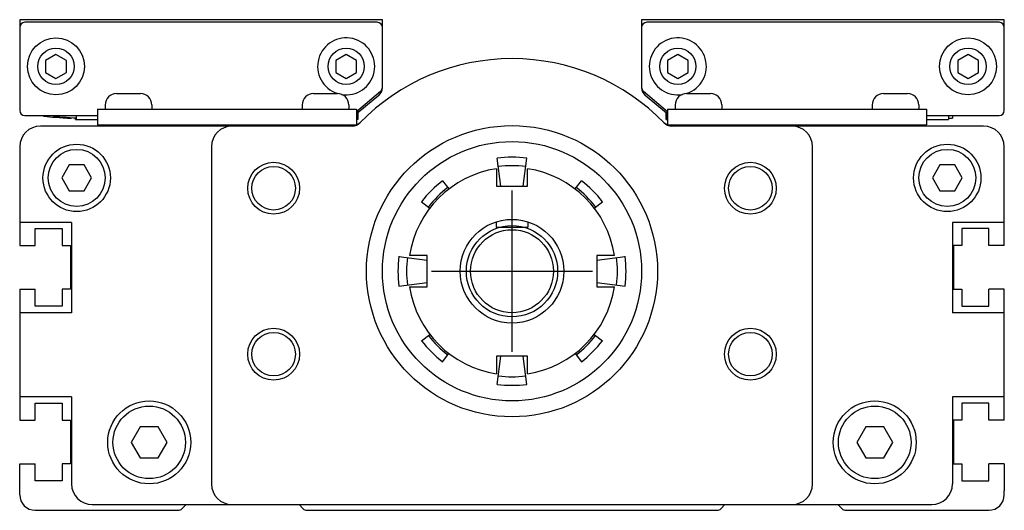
# Model space of a CAD drawing. Extents: x 0.4 to 41.4, y 2.1 to 24.3.
# Tile 3 of 3: x 37.7 to 41.4, y 12.9 to 14.8. Entities that reach past the tile are written whole.
import ezdxf

# ---------------------------------------------------------------- set-up
doc = ezdxf.new("R2010")
doc.units = 0
doc.header["$LTSCALE"] = 1.87
doc.header["$MEASUREMENT"] = 0
doc.linetypes.add('CENTER', pattern=[0.6, 0.375, -0.075, 0.075, -0.075])
doc.layers.get('0').update_dxf_attribs({"linetype": 'CONTINUOUS'})

msp = doc.modelspace()

# ---------------------------------------------------------------- linework, layer by layer
for p, q in [((37.6914, 14.7905), (37.6914, 14.446)), ((39.0694, 14.7905), (37.6914, 14.7905)), ((39.0497, 14.7807), (37.7111, 14.7807)), ((39.0694, 14.534), (39.0694, 14.7905)), ((40.0536, 14.7905), (40.0536, 14.534)), ((41.4316, 14.7905), (40.0536, 14.7905)), ((41.4119, 14.7807), (40.0733, 14.7807)), ((41.4316, 14.446), (41.4316, 14.7905)), ((37.8292, 14.6588), (37.7898, 14.6361)), ((37.7898, 14.6361), (37.7898, 14.5906)), ((37.8686, 14.6361), (37.8292, 14.6588)), ((37.8686, 14.5906), (37.8686, 14.6361)), ((38.9316, 14.6588), (38.8922, 14.6361)), ((38.8922, 14.6361), (38.8922, 14.5906)), ((38.9709, 14.6361), (38.9316, 14.6588)), ((38.9709, 14.5906), (38.9709, 14.6361)), ((40.1914, 14.6588), (40.152, 14.6361)), ((40.152, 14.6361), (40.152, 14.5906)), ((40.2308, 14.6361), (40.1914, 14.6588)), ((40.2308, 14.5906), (40.2308, 14.6361)), ((41.2938, 14.6588), (41.2544, 14.6361)), ((41.2544, 14.6361), (41.2544, 14.5906)), ((41.3331, 14.6361), (41.2938, 14.6588)), ((41.3331, 14.5906), (41.3331, 14.6361)), ((37.7898, 14.5906), (37.8292, 14.5679)), ((37.8292, 14.5679), (37.8686, 14.5906)), ((38.8922, 14.5906), (38.9316, 14.5679)), ((38.9316, 14.5679), (38.9709, 14.5906)), ((40.152, 14.5906), (40.1914, 14.5679)), ((40.1914, 14.5679), (40.2308, 14.5906)), ((41.2544, 14.5906), (41.2938, 14.5679)), ((41.2938, 14.5679), (41.3331, 14.5906)), ((38.9709, 14.4422), (39.0623, 14.5189)), ((40.0606, 14.5189), (40.152, 14.4422)), ((38.0595, 14.5101), (38.1501, 14.5101)), ((38.8076, 14.5101), (38.8981, 14.5101)), ((39.0553, 14.5031), (38.9761, 14.4366)), ((40.1482, 14.4356), (40.0677, 14.5031)), ((40.2249, 14.5101), (40.3154, 14.5101)), ((40.9729, 14.5101), (41.0634, 14.5101)), ((37.9867, 14.451), (37.9867, 14.392)), ((37.9867, 14.451), (38.9709, 14.451)), ((38.0162, 14.4668), (38.0162, 14.451)), ((38.1934, 14.4668), (38.1934, 14.451)), ((38.7642, 14.4668), (38.7642, 14.451)), ((38.9414, 14.4668), (38.9414, 14.451)), ((38.9709, 14.451), (38.9709, 14.3927)), ((38.9761, 14.4465), (38.9761, 14.4121)), ((40.1502, 14.4438), (40.1502, 14.4121)), ((40.152, 14.451), (40.152, 14.3927)), ((40.152, 14.451), (41.1363, 14.451)), ((40.1816, 14.4668), (40.1816, 14.451)), ((40.3587, 14.4668), (40.3587, 14.451)), ((40.9296, 14.4668), (40.9296, 14.451)), ((41.1068, 14.4668), (41.1068, 14.451)), ((41.1363, 14.451), (41.1363, 14.392)), ((37.7111, 14.4264), (37.9867, 14.4264)), ((37.7954, 14.423), (37.8046, 14.422)), ((37.8883, 14.4188), (37.8883, 14.4165)), ((37.9028, 14.4121), (37.9028, 14.418)), ((37.9028, 14.4121), (37.9867, 14.4121)), ((37.9061, 14.4264), (37.9061, 14.4121)), ((38.9761, 14.4121), (38.9709, 14.4121)), ((40.1469, 14.4121), (40.1469, 14.4356)), ((40.1469, 14.4121), (40.152, 14.4121)), ((41.1363, 14.4264), (41.4119, 14.4264)), ((41.1363, 14.4121), (41.2202, 14.4121)), ((41.2202, 14.4264), (41.2202, 14.4121)), ((41.2202, 14.4174), (41.2347, 14.4165)), ((41.2347, 14.4264), (41.2347, 14.4165)), ((38.9551, 14.387), (37.7702, 14.387)), ((37.9867, 14.392), (38.9693, 14.392)), ((38.0556, 14.392), (38.0556, 14.387)), ((38.154, 14.392), (38.154, 14.387)), ((38.2448, 14.387), (38.2448, 14.392)), ((38.634, 14.387), (38.634, 14.392)), ((38.7544, 14.387), (38.7544, 14.392)), ((38.8036, 14.392), (38.8036, 14.387)), ((38.902, 14.392), (38.902, 14.387)), ((40.1537, 14.392), (41.1363, 14.392)), ((41.3528, 14.387), (40.1679, 14.387)), ((40.2209, 14.392), (40.2209, 14.387)), ((40.3194, 14.392), (40.3194, 14.387)), ((40.3686, 14.387), (40.3686, 14.392)), ((40.4889, 14.387), (40.4889, 14.392)), ((40.8781, 14.387), (40.8781, 14.392)), ((40.969, 14.392), (40.969, 14.387)), ((41.0674, 14.392), (41.0674, 14.387)), ((37.6914, 14.3082), (37.6914, 13.9332)), ((38.4198, 14.3082), (38.4198, 13.0287)), ((40.7032, 13.0287), (40.7032, 14.3082)), ((41.4316, 13.9332), (41.4316, 14.3082)), ((39.519, 14.1586), (39.505, 14.2652)), ((39.604, 14.1586), (39.618, 14.2652)), ((37.8795, 14.2392), (37.8511, 14.19)), ((37.9364, 14.2392), (37.8795, 14.2392)), ((37.9648, 14.19), (37.9364, 14.2392)), ((39.5024, 14.225), (39.5024, 14.1586)), ((39.6205, 14.1586), (39.6205, 14.225)), ((41.1866, 14.2392), (41.1582, 14.19)), ((41.2434, 14.2392), (41.1866, 14.2392)), ((41.2719, 14.19), (41.2434, 14.2392)), ((37.8511, 14.19), (37.8795, 14.1408)), ((37.9364, 14.1408), (37.9648, 14.19)), ((39.2979, 14.1794), (39.3219, 14.1481)), ((39.8011, 14.1481), (39.8251, 14.1794)), ((41.1582, 14.19), (41.1866, 14.1408)), ((41.2434, 14.1408), (41.2719, 14.19)), ((37.8795, 14.1408), (37.9364, 14.1408)), ((39.5024, 14.1586), (39.6205, 14.1586)), ((41.1866, 14.1408), (41.2434, 14.1408)), ((39.2179, 14.0994), (39.2492, 14.0754)), ((39.8738, 14.0754), (39.9051, 14.0994)), ((37.8884, 14.021), (37.6914, 14.021)), ((37.8884, 14.021), (37.8884, 13.678)), ((39.5015, 14.0233), (39.5015, 14.0027)), ((39.5015, 14.0027), (39.6215, 14.0027)), ((39.6215, 14.0233), (39.6215, 14.0027)), ((41.2346, 14.021), (41.2346, 13.678)), ((41.4316, 14.021), (41.2346, 14.021)), ((39.1321, 13.8923), (39.2387, 13.8783)), ((39.2387, 13.8949), (39.1722, 13.8949)), ((39.2387, 13.7767), (39.2387, 13.8949)), ((39.9507, 13.8949), (39.8843, 13.8949)), ((39.8843, 13.8949), (39.8843, 13.7767)), ((39.8843, 13.8783), (39.9909, 13.8923)), ((37.6914, 13.7678), (37.6914, 13.2704)), ((39.1321, 13.7793), (39.2387, 13.7933)), ((39.1722, 13.7767), (39.2387, 13.7767)), ((39.8843, 13.7933), (39.9909, 13.7793)), ((39.8843, 13.7767), (39.9507, 13.7767)), ((41.4316, 13.2704), (41.4316, 13.7678)), ((37.8884, 13.678), (37.6914, 13.678)), ((41.4316, 13.678), (41.2346, 13.678)), ((39.2179, 13.5722), (39.2492, 13.5962)), ((39.8738, 13.5962), (39.9051, 13.5722)), ((39.2979, 13.4922), (39.3219, 13.5235)), ((39.6205, 13.513), (39.5024, 13.513)), ((39.5024, 13.513), (39.5024, 13.4466)), ((39.505, 13.4064), (39.519, 13.513)), ((39.618, 13.4064), (39.604, 13.513)), ((39.6205, 13.4466), (39.6205, 13.513)), ((39.8011, 13.5235), (39.8251, 13.4922)), ((37.8884, 13.359), (37.6914, 13.359)), ((37.8884, 13.359), (37.8884, 13.0287)), ((41.2346, 13.359), (41.2346, 13.0287)), ((41.4316, 13.359), (41.2346, 13.359)), ((38.1494, 13.2452), (38.1153, 13.1862)), ((38.2176, 13.2452), (38.1494, 13.2452)), ((38.2517, 13.1862), (38.2176, 13.2452)), ((40.9053, 13.2452), (40.8713, 13.1862)), ((40.9735, 13.2452), (40.9053, 13.2452)), ((41.0076, 13.1862), (40.9735, 13.2452)), ((38.1153, 13.1862), (38.1494, 13.1271)), ((38.2176, 13.1271), (38.2517, 13.1862)), ((40.8713, 13.1862), (40.9053, 13.1271)), ((40.9735, 13.1271), (41.0076, 13.1862)), ((37.6914, 13.0023), (37.6914, 13.105)), ((38.1494, 13.1271), (38.2176, 13.1271)), ((40.9053, 13.1271), (40.9735, 13.1271)), ((41.4316, 13.105), (41.4316, 13.0023)), ((37.6914, 12.9874), (37.6914, 13.0023)), ((41.4316, 12.9874), (41.4316, 13.0023)), ((37.9672, 12.95), (41.1558, 12.95)), ((38.3233, 12.95), (38.3074, 12.9341)), ((38.7683, 12.9341), (38.7524, 12.95)), ((40.3705, 12.95), (40.3547, 12.9341)), ((40.8156, 12.9341), (40.7997, 12.95)), ((37.7505, 12.9283), (38.2935, 12.9283)), ((38.7822, 12.9283), (40.3407, 12.9283)), ((40.8295, 12.9283), (41.3725, 12.9283))]:
    msp.add_line(p, q)
at = {"color": 2, "linetype": 'CENTER'}
for p, q in [((39.5615, 13.5298), (39.5615, 14.1418)), ((39.2555, 13.8358), (39.8675, 13.8358))]:
    msp.add_line(p, q, dxfattribs=at)
at = {"color": 7, "linetype": 'CONTINUOUS'}
for p, q in [((37.7506, 13.9981), (37.853, 13.9981)), ((37.7506, 13.9332), (37.7506, 13.9981)), ((37.853, 13.9981), (37.853, 13.9332)), ((41.27, 13.9981), (41.27, 13.9332)), ((41.3724, 13.9981), (41.27, 13.9981)), ((41.3724, 13.9332), (41.3724, 13.9981)), ((37.6914, 13.9332), (37.7506, 13.9332)), ((37.853, 13.9332), (37.8845, 13.9332)), ((37.8845, 13.9332), (37.8845, 13.7678)), ((41.27, 13.9332), (41.2385, 13.9332)), ((41.2385, 13.9332), (41.2385, 13.7678)), ((41.4316, 13.9332), (41.3724, 13.9332)), ((37.6914, 13.7678), (37.7506, 13.7678)), ((37.7506, 13.7029), (37.7506, 13.7678)), ((37.853, 13.7678), (37.853, 13.7029)), ((37.8845, 13.7678), (37.853, 13.7678)), ((41.2385, 13.7678), (41.27, 13.7678)), ((41.27, 13.7678), (41.27, 13.7029)), ((41.4316, 13.7678), (41.3724, 13.7678)), ((41.3724, 13.7029), (41.3724, 13.7678)), ((37.853, 13.7029), (37.7506, 13.7029)), ((41.27, 13.7029), (41.3724, 13.7029)), ((37.7506, 13.3354), (37.853, 13.3354)), ((37.7506, 13.2704), (37.7506, 13.3354)), ((37.853, 13.3354), (37.853, 13.2704)), ((41.27, 13.3354), (41.27, 13.2704)), ((41.3724, 13.3354), (41.27, 13.3354)), ((41.3724, 13.2704), (41.3724, 13.3354)), ((37.6914, 13.2704), (37.7506, 13.2704)), ((37.853, 13.2704), (37.8845, 13.2704)), ((37.8845, 13.2704), (37.8845, 13.105)), ((41.2385, 13.2704), (41.2385, 13.105)), ((41.27, 13.2704), (41.2385, 13.2704)), ((41.4316, 13.2704), (41.3724, 13.2704)), ((37.6914, 13.105), (37.7506, 13.105)), ((37.7506, 13.0401), (37.7506, 13.105)), ((37.8845, 13.105), (37.853, 13.105)), ((37.853, 13.105), (37.853, 13.0401)), ((41.2385, 13.105), (41.27, 13.105)), ((41.27, 13.105), (41.27, 13.0401)), ((41.4316, 13.105), (41.3724, 13.105)), ((41.3724, 13.0401), (41.3724, 13.105)), ((37.853, 13.0401), (37.7506, 13.0401)), ((41.27, 13.0401), (41.3724, 13.0401))]:
    msp.add_line(p, q, dxfattribs=at)
for points in [[(37.7802, 14.426), (37.7805, 14.4257), (37.7832, 14.4248), (37.7882, 14.4239), (37.7954, 14.423)], [(37.8046, 14.422), (37.8156, 14.4211), (37.8281, 14.4202), (37.842, 14.4193), (37.8568, 14.4184), (37.8724, 14.4174), (37.8883, 14.4165)], [(37.8195, 14.426), (37.8199, 14.4257), (37.8226, 14.4248), (37.8276, 14.4239), (37.8348, 14.423), (37.8439, 14.422), (37.8549, 14.4211), (37.8675, 14.4202), (37.8813, 14.4193), (37.8962, 14.4184), (37.9061, 14.4178)]]:
    msp.add_lwpolyline(points)
for centre, radius in [((37.8292, 14.6134), 0.1083), ((41.2938, 14.6134), 0.1083), ((37.8292, 14.6134), 0.0689), ((38.9316, 14.6134), 0.0689), ((40.1914, 14.6134), 0.0689), ((41.2938, 14.6134), 0.0689), ((39.5615, 13.8358), 0.5528), ((39.5615, 13.8358), 0.4921), ((37.9079, 14.19), 0.128), ((37.9079, 14.19), 0.1083), ((41.215, 14.19), 0.128), ((41.215, 14.19), 0.1083), ((38.656, 14.1508), 0.0984), ((38.656, 14.1508), 0.0827), ((40.467, 14.1508), 0.0984), ((40.467, 14.1508), 0.0827), ((39.5615, 13.8358), 0.1969), ((39.5615, 13.8358), 0.1732), ((39.5615, 13.8358), 0.1575), ((38.656, 13.5208), 0.0984), ((40.467, 13.5208), 0.0984), ((38.656, 13.5208), 0.0827), ((40.467, 13.5208), 0.0827), ((38.1835, 13.1862), 0.1575), ((38.1835, 13.1862), 0.1378), ((40.9394, 13.1862), 0.1575), ((40.9394, 13.1862), 0.1378)]:
    msp.add_circle(centre, radius)
for centre, radius, start, end in [((37.7111, 14.761), 0.0197, 90, 180), ((39.0497, 14.761), 0.0197, 0, 90), ((40.0733, 14.761), 0.0197, 90, 180), ((41.4119, 14.761), 0.0197, 0, 90), ((38.9316, 14.6134), 0.1083, 260.818, 252.033), ((40.1914, 14.6134), 0.1083, 287.967, 279.182), ((39.5615, 13.8358), 0.8071, 44.2407, 135.7593), ((39.03, 14.5333), 0.0394, 310, 0), ((39.0497, 14.534), 0.0197, 310, 0), ((40.0733, 14.534), 0.0197, 180, 230), ((40.093, 14.5333), 0.0394, 180, 230), ((38.0595, 14.4668), 0.0433, 90, 180), ((38.1501, 14.4668), 0.0433, 0, 90), ((38.8076, 14.4668), 0.0433, 90, 180), ((38.8981, 14.4668), 0.0433, 0, 90), ((40.2249, 14.4668), 0.0433, 90, 180), ((40.3154, 14.4668), 0.0433, 0, 90), ((40.9729, 14.4668), 0.0433, 90, 180), ((41.0634, 14.4668), 0.0433, 0, 90), ((37.7111, 14.446), 0.0197, 180, 270), ((41.4119, 14.446), 0.0197, 270, 0), ((38.9468, 14.446), 0.0591, 270, 315.1572), ((40.1762, 14.446), 0.0591, 224.8428, 270), ((40.1735, 14.4657), 0.0394, 230, 233.4328), ((37.7702, 14.3082), 0.0787, 90, 180), ((38.4985, 14.3082), 0.0787, 90, 180), ((38.9551, 14.4264), 0.0394, 270, 315.7593), ((40.1679, 14.4264), 0.0394, 224.2407, 270), ((40.6245, 14.3082), 0.0787, 0, 90), ((41.3528, 14.3082), 0.0787, 0, 90), ((39.5615, 13.8358), 0.4331, 82.5, 97.5), ((39.5615, 13.8358), 0.3937, 98.6269, 171.3731), ((39.5615, 13.8358), 0.4005, 82.5, 97.5), ((39.5615, 13.8358), 0.3937, 8.6269, 81.3731), ((39.5615, 13.8358), 0.4331, 127.5, 142.5), ((39.5615, 13.8358), 0.4331, 37.5, 52.5), ((39.5615, 13.8358), 0.4005, 127.5, 142.5), ((39.5615, 13.8358), 0.4005, 37.5, 52.5), ((39.5615, 13.8358), 0.4331, 172.5, 187.5), ((39.5615, 13.8358), 0.4005, 172.5, 187.5), ((39.5615, 13.8358), 0.4005, 352.5, 7.5), ((39.5615, 13.8358), 0.4331, 352.5, 7.5), ((39.5615, 13.8358), 0.3937, 188.6269, 261.3731), ((39.5615, 13.8358), 0.3937, 278.6269, 351.3731), ((39.5615, 13.8358), 0.4005, 217.5, 232.5), ((39.5615, 13.8358), 0.4005, 307.5, 322.5), ((39.5615, 13.8358), 0.4331, 217.5, 232.5), ((39.5615, 13.8358), 0.4331, 307.5, 322.5), ((39.5615, 13.8358), 0.4005, 262.5, 277.5), ((39.5615, 13.8358), 0.4331, 262.5, 277.5), ((37.9672, 13.0287), 0.0787, 180, 270), ((38.4985, 13.0287), 0.0787, 180, 270), ((40.6245, 13.0287), 0.0787, 270, 0), ((41.1558, 13.0287), 0.0787, 270, 0), ((37.7505, 12.9874), 0.0591, 180, 270), ((41.3725, 12.9874), 0.0591, 270, 0), ((38.2935, 12.948), 0.0197, 270, 315), ((38.7822, 12.948), 0.0197, 225, 270), ((40.3407, 12.948), 0.0197, 270, 315), ((40.8295, 12.948), 0.0197, 225, 270)]:
    msp.add_arc(centre, radius, start, end)

doc.saveas('drawing.dxf')
